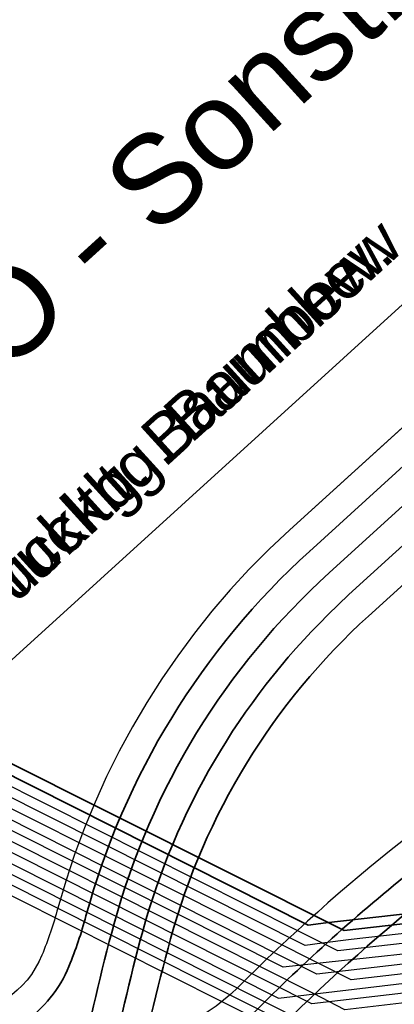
# Model space of a CAD drawing. Header units: metres. Extents: x -502 to 161, y -108 to 174.
# Tile 165 of 256: x -218.62 to -216.69, y -38.73 to -33.68. Entities that reach past the tile are written whole.
import ezdxf

# ---------------------------------------------------------------- set-up
doc = ezdxf.new("R2010")
doc.units = ezdxf.units.M
doc.header["$LTSCALE"] = 0.1
doc.linetypes.add('237', pattern=[93, 75, -18])
for name, color, linetype in [('BRI31-005.05-5p02-Koordinierung Lageplan 4. BA ZOB West 2022-06-15', 7, 'Continuous'), ('BRI31-005.06-5f07-Koordinierung Lageplan 4. BA ZOB Fernbusbahnh', 7, 'Continuous'), ('BRI32-005.02-5f05-Koordinierung Schemaplan 4 BA ZOB Teilbereich', 7, 'Continuous'), ('BRI32-005.03-5f06-Koordinierung Schemaplan 4 BA ZOB Teilbereich 2 Ost - Bahnhofsallee 2023-01-21', 7, 'Continuous')]:
    doc.layers.add(name, color=color, linetype=linetype)
doc.styles.add('Arial', font='arial.ttf')

msp = doc.modelspace()

# ---------------------------------------------------------------- linework, layer by layer
at = {"layer": 'BRI31-005.05-5p02-Koordinierung Lageplan 4. BA ZOB West 2022-06-15', "color": 250, "linetype": 'Continuous', "lineweight": 25, "true_color": 0x333333, "transparency": 33554687, "flags": 128}
for points in [[(-178.2347, -30.0544), (-179.1357, -29.8924), (-180.3637, -30.1044), (-186.0237, -31.1244), (-193.0907, -32.3544), (-199.2367, -33.3944), (-200.6857, -33.7654), (-202.8467, -34.2434), (-206.2057, -35.0734), (-208.3897, -36.7434), (-214.3777, -38.5134), (-216.5857, -38.7694), (-217.3127, -38.8554), (-222.6167, -36.1834), (-223.7887, -35.3634), (-226.8857, -30.1354), (-227.0657, -27.9414), (-227.1787, -27.2534), (-228.4947, -20.5034), (-229.0277, -18.0634), (-224.7607, -11.6114)], [(-178.2447, -30.1034), (-179.1357, -29.9434), (-180.3547, -30.1534), (-186.0147, -31.1734), (-193.0827, -32.4034), (-199.2267, -33.4434), (-200.6627, -33.8124), (-202.8357, -34.2924), (-206.1837, -35.1194), (-208.3667, -36.7884), (-214.3677, -38.5624), (-216.5857, -38.8194), (-217.1447, -38.8844), (-222.5907, -36.1404), (-223.7507, -35.3284), (-226.8367, -30.1194), (-227.0157, -27.9374), (-227.1297, -27.2434), (-228.4457, -20.4934), (-228.9747, -18.0734), (-224.7217, -11.6424)], [(-178.2547, -30.1524), (-179.1357, -29.9944), (-180.3457, -30.2024), (-186.0057, -31.2224), (-193.0747, -32.4524), (-199.2167, -33.4924), (-200.6567, -33.8604), (-202.8157, -34.3414), (-206.1617, -35.1654), (-208.3437, -36.8334), (-214.3577, -38.6114), (-216.5757, -38.8684), (-216.9747, -38.9144), (-217.1357, -38.8334), (-222.5647, -36.0974), (-223.7127, -35.2934), (-226.7877, -30.1034), (-226.9657, -27.9334), (-227.0807, -27.2334), (-228.3967, -20.4834), (-228.9217, -18.0834), (-224.6827, -11.6734)], [(-224.6437, -11.7044), (-228.8687, -18.0934), (-228.3477, -20.4734), (-227.0317, -27.2234), (-226.9157, -27.9294), (-226.7387, -30.0874), (-223.6747, -35.2584), (-222.5387, -36.0544), (-217.2887, -38.7014), (-216.6117, -38.6224), (-214.4077, -38.3664), (-208.4587, -36.6084), (-206.2717, -34.9354), (-202.8797, -34.0964), (-200.7457, -33.6254), (-199.2667, -33.2474), (-193.1147, -32.2074), (-186.0507, -30.9774), (-180.3907, -29.9574), (-179.1357, -29.7394), (-178.2047, -29.9074)], [(-178.2147, -29.9564), (-179.1357, -29.7904), (-180.3817, -30.0064), (-186.0417, -31.0264), (-193.1067, -32.2564), (-199.2567, -33.2964), (-200.7597, -33.6794), (-202.8687, -34.1454), (-206.2497, -34.9814), (-208.4357, -36.6534), (-214.3977, -38.4154), (-217.1177, -38.7314), (-222.5257, -36.0034), (-223.6367, -35.2234), (-226.6897, -30.0714), (-226.8657, -27.9254), (-226.9827, -27.2134), (-228.2987, -20.4634), (-228.8157, -18.1034), (-224.6047, -11.7354)], [(-178.2247, -30.0054), (-179.1357, -29.8414), (-180.3727, -30.0554), (-186.0327, -31.0754), (-193.0987, -32.3054), (-199.2467, -33.3454), (-200.7697, -33.7334), (-202.8577, -34.1944), (-206.2277, -35.0274), (-208.4127, -36.6984), (-214.3877, -38.4644), (-216.6287, -38.7244), (-216.9477, -38.7614), (-217.1087, -38.6784), (-222.4867, -35.9684), (-223.5987, -35.1884), (-226.6407, -30.0554), (-226.8157, -27.9214), (-226.9337, -27.2034), (-228.2497, -20.4534), (-228.7627, -18.1134), (-224.5657, -11.7664)], [(-178.1847, -29.8094), (-179.1357, -29.6374), (-180.4087, -29.8594), (-186.0687, -30.8794), (-193.1307, -32.1094), (-199.2867, -33.1494), (-202.9127, -33.9494), (-206.3377, -34.7974), (-208.5277, -36.4734), (-214.4377, -38.2194), (-216.6027, -38.4714), (-217.2647, -38.5434), (-222.4607, -35.9254), (-223.5607, -35.1534), (-226.5917, -30.0394), (-226.7657, -27.9174), (-226.8847, -27.1934), (-228.2007, -20.4434), (-228.7097, -18.1234), (-224.5267, -11.7974)], [(-178.1947, -29.8584), (-179.1357, -29.6884), (-180.3997, -29.9084), (-186.0597, -30.9284), (-193.1227, -32.1584), (-199.2767, -33.1984), (-202.9017, -33.9984), (-206.3157, -34.8434), (-208.5047, -36.5184), (-214.4277, -38.2684), (-217.0907, -38.5784), (-222.4567, -35.8684), (-223.5227, -35.1184), (-226.5427, -30.0234), (-226.7157, -27.9134), (-226.8357, -27.1844), (-228.1517, -20.4334), (-228.6567, -18.1334), (-224.4877, -11.8284)], [(-200.2857, -36.5834), (-199.6747, -35.4934), (-199.5557, -34.9334), (-199.7607, -34.1634), (-200.1017, -33.7834), (-200.6467, -33.5734), (-201.0147, -33.6334), (-202.8907, -34.0474), (-206.2937, -34.8894), (-208.4817, -36.5634), (-214.4177, -38.3174), (-216.6047, -38.5714), (-216.9147, -38.6074), (-217.0817, -38.5234), (-222.4087, -35.8394), (-223.4847, -35.0834), (-226.4937, -30.0074), (-226.6657, -27.9094), (-226.7867, -27.1734), (-228.1027, -20.4234), (-228.6037, -18.1434), (-224.4487, -11.8594)], [(-178.1657, -29.7114), (-179.1357, -29.5354), (-180.4267, -29.7614), (-186.0867, -30.7814), (-193.1467, -32.0114), (-199.3047, -33.0514), (-202.9357, -33.8514), (-206.3817, -34.7054), (-208.5737, -36.3834), (-214.4577, -38.1214), (-216.9157, -38.4004), (-217.0637, -38.4194), (-217.1517, -38.4314), (-222.3827, -35.7964), (-223.4467, -35.0484), (-226.4447, -29.9914), (-226.6157, -27.9054), (-226.7377, -27.1634), (-228.0537, -20.4134), (-228.5507, -18.1534), (-224.4097, -11.8904)], [(-178.1747, -29.7604), (-179.1357, -29.5864), (-180.4177, -29.8104), (-186.0777, -30.8304), (-193.1387, -32.0604), (-199.2967, -33.1004), (-202.9237, -33.9004), (-206.3597, -34.7514), (-208.5507, -36.4284), (-214.4477, -38.1704), (-216.9837, -38.4594), (-217.1887, -38.3564), (-222.3567, -35.7534), (-223.4087, -35.0134), (-226.3957, -29.9754), (-226.5657, -27.9014), (-226.6887, -27.1534), (-228.0047, -20.4034), (-228.4977, -18.1634), (-224.3707, -11.9214)]]:
    msp.add_lwpolyline(points, dxfattribs=at)
at = {"layer": 'BRI31-005.05-5p02-Koordinierung Lageplan 4. BA ZOB West 2022-06-15', "color": 190, "linetype": 'Continuous', "lineweight": 35, "true_color": 0x7f00ff, "transparency": 33554687, "flags": 128}
for points in [[(-178.1477, -29.6134), (-179.1357, -29.4334), (-180.4447, -29.6634), (-186.1047, -30.6834), (-193.1627, -31.9134), (-199.3207, -32.9534), (-202.9597, -33.7534), (-206.4257, -34.6134), (-208.6197, -36.2934), (-214.4777, -38.0234), (-217.0457, -38.3154), (-217.1367, -38.3264), (-222.3647, -35.6884), (-223.3707, -34.9784), (-226.3467, -29.9594), (-226.5157, -27.8974), (-226.6397, -27.1434), (-227.9557, -20.3934), (-228.4447, -18.1734), (-224.3317, -11.9524)], [(-178.1567, -29.6624), (-179.1357, -29.4844), (-180.4357, -29.7124), (-186.0957, -30.7324), (-193.1547, -31.9624), (-199.3127, -33.0024), (-202.9477, -33.8024), (-206.4037, -34.6594), (-208.5967, -36.3384), (-214.4677, -38.0724), (-216.9517, -38.3544), (-222.3047, -35.6674), (-223.3327, -34.9434), (-226.2977, -29.9434), (-226.4657, -27.8934), (-226.5907, -27.1334), (-227.9067, -20.3834), (-228.3917, -18.1834), (-224.2927, -11.9834)]]:
    msp.add_lwpolyline(points, dxfattribs=at)
at = {"layer": 'BRI31-005.05-5p02-Koordinierung Lageplan 4. BA ZOB West 2022-06-15', "color": 1, "linetype": '237', "lineweight": 25, "true_color": 0xff0000, "transparency": 33554687, "flags": 128}
for points in [[(-207.4067, -28.0648, 0.412325), (-208.5333, -28.0154, 0.088772), (-209.692, -29.5225, -0.088769), (-210.5929, -30.6944), (-212.7321, -32.6411, -0.035946), (-214.5086, -34.0383), (-214.5086, -34.0383, 0.035947), (-216.2851, -35.4356), (-216.2851, -35.4356), (-217.2303, -36.2957, 0.142542), (-218.4208, -38.2406), (-218.4208, -38.2406, -0.032423), (-218.5022, -38.4818), (-218.5022, -38.4818), (-218.5022, -38.4818, -0.303495), (-218.9636, -38.7917), (-218.9636, -38.7917), (-220.0999, -38.7942, 0.173642), (-220.4894, -38.9346, -0.308188), (-220.8514, -38.968)], [(-214.331, -35.8742), (-215.0706, -36.5473), (-215.0706, -36.5473, -0.016493), (-216.6557, -37.8968), (-216.6557, -37.8968, 0.02883), (-217.4966, -38.6468, -0.198495), (-218.2019, -38.9401), (-220.0996, -38.9442), (-220.0996, -38.9442, 0.174558), (-220.3896, -39.0493), (-220.3896, -39.0493, -0.309088), (-220.659, -39.0746)]]:
    msp.add_lwpolyline(points, format="xyb", dxfattribs=at)
at = {"layer": 'BRI31-005.05-5p02-Koordinierung Lageplan 4. BA ZOB West 2022-06-15', "color": 7, "linetype": 'Continuous', "lineweight": 35, "transparency": 33554687, "flags": 128}
for points in [[(-207.517, -28.1665, 0.412324), (-208.4324, -28.1263, 0.088772), (-209.5588, -29.5916, -0.088769), (-210.4919, -30.8054), (-212.6312, -32.7521), (-212.6312, -32.7521, -0.035946), (-214.4076, -34.1493), (-214.4076, -34.1493), (-214.4076, -34.1493, 0.035947), (-216.1842, -35.5465), (-216.1842, -35.5465), (-217.1294, -36.4067), (-217.1294, -36.4067, 0.142515), (-218.276, -38.2796), (-218.276, -38.2796), (-218.276, -38.2796, -0.03237), (-218.3634, -38.5388), (-218.3634, -38.5388, -0.145578), (-218.5963, -38.8273), (-219.0311, -39.1264), (-219.0311, -39.1264, 0.033268), (-219.5199, -39.5128), (-219.5199, -39.5128)], [(-214.2301, -35.9852), (-214.9697, -36.6582), (-214.9697, -36.6582, -0.016494), (-216.5623, -38.0143), (-216.5623, -38.0143, 0.028833), (-217.3904, -38.7528, -0.199386), (-218.2055, -39.0901), (-218.4024, -39.0898), (-218.4024, -39.0898, 0.151765), (-218.9353, -39.2547), (-218.9353, -39.2547, 0.03361), (-219.4125, -39.6315)]]:
    msp.add_lwpolyline(points, format="xyb", dxfattribs=at)
at = {"layer": 'BRI31-005.05-5p02-Koordinierung Lageplan 4. BA ZOB West 2022-06-15', "color": 190, "linetype": 'Continuous', "lineweight": 35, "true_color": 0x7f00ff, "transparency": 33554687, "flags": 128}
for points in [[(-207.7375, -28.3698, 0.412325), (-208.2304, -28.3482), (-208.2304, -28.3482, 0.088772), (-209.2925, -29.7296), (-209.2925, -29.7296, -0.088769), (-210.29, -31.0273), (-212.4292, -32.974, -0.035946), (-214.2057, -34.3712), (-214.2057, -34.3712, 0.035947), (-215.9822, -35.7684), (-215.9822, -35.7684), (-216.9275, -36.6285), (-217.0345, -36.7324), (-217.0345, -36.7324, 0.131989), (-217.9847, -38.3582), (-217.9847, -38.3582), (-217.9847, -38.3582, 0.019553), (-218.1567, -39.1017), (-218.1567, -39.1017, -0.163158), (-218.5113, -39.733)], [(-218.404, -39.8517, 0.161614), (-218.0261, -39.1837), (-218.0261, -39.1837, -0.01808), (-217.8416, -38.3969), (-217.8416, -38.3969, -0.142429), (-216.8265, -36.7395), (-215.8813, -35.8793, -0.035947), (-214.1048, -34.4821, 0.035946), (-212.3283, -33.0849), (-210.1891, -31.1382), (-210.1891, -31.1382, 0.088769), (-209.1593, -29.7987), (-209.1593, -29.7987), (-209.1593, -29.7987, -0.088772), (-208.1295, -28.4591), (-208.1295, -28.4591, -0.412324), (-207.8478, -28.4715)]]:
    msp.add_lwpolyline(points, format="xyb", dxfattribs=at)
at = {"layer": 'BRI31-005.05-5p02-Koordinierung Lageplan 4. BA ZOB West 2022-06-15', "color": 3, "linetype": 'Continuous', "lineweight": 35, "true_color": 0x00ff00, "transparency": 33554687, "flags": 128}
for points in [[(-218.6131, -39.6206, 0.163158), (-218.3058, -39.0733, -0.019553), (-218.1311, -38.3182, -0.142458), (-217.0284, -36.5176), (-216.0832, -35.6575, -0.035947), (-214.3067, -34.2602, 0.035946), (-212.5302, -32.863), (-210.391, -30.9163)], [(-218.2966, -39.9703, 0.03968), (-217.9688, -39.6226), (-217.9688, -39.6226, -0.055621), (-216.4788, -38.1395), (-216.4788, -38.1395, -0.005743), (-215.5316, -37.4037), (-215.5316, -37.4037, -0.107644), (-214.4686, -36.9103), (-214.4686, -36.9103, 0.575577), (-214.3643, -36.5806), (-214.4989, -36.4326)]]:
    msp.add_lwpolyline(points, format="xyb", dxfattribs=at)
at = {"layer": 'BRI31-005.05-5p02-Koordinierung Lageplan 4. BA ZOB West 2022-06-15', "color": 142, "linetype": 'Continuous', "lineweight": 35, "true_color": 0x0099cc, "transparency": 33554687, "flags": 128}
msp.add_lwpolyline([(-223.5507, -41.7786), (-222.8225, -41.1159), (-222.8225, -41.1159), (-222.8225, -41.1159), (-222.8225, -41.1159, 0.052817), (-221.9772, -40.1656), (-221.9772, -40.1656, -0.052815), (-221.132, -39.2152), (-215.7069, -34.2784)], format="xyb", dxfattribs=at)
at = {"layer": 'BRI31-005.06-5f07-Koordinierung Lageplan 4. BA ZOB Fernbusbahnh', "color": 250, "linetype": 'Continuous', "lineweight": 20, "true_color": 0x333333, "transparency": 33554687, "flags": 128}
for points in [[(-178.2347, -30.0544), (-179.1357, -29.8924), (-180.3637, -30.1044), (-186.0237, -31.1244), (-193.0907, -32.3544), (-199.2367, -33.3944), (-200.6857, -33.7654), (-202.8467, -34.2434), (-206.2057, -35.0734), (-208.3897, -36.7434), (-214.3777, -38.5134), (-216.5857, -38.7694), (-217.3127, -38.8554), (-222.6167, -36.1834), (-223.7887, -35.3634), (-226.8857, -30.1354), (-227.0657, -27.9414), (-227.1787, -27.2534), (-228.4947, -20.5034), (-229.0277, -18.0634), (-224.7607, -11.6114)], [(-178.2447, -30.1034), (-179.1357, -29.9434), (-180.3547, -30.1534), (-186.0147, -31.1734), (-193.0827, -32.4034), (-199.2267, -33.4434), (-200.6627, -33.8124), (-202.8357, -34.2924), (-206.1837, -35.1194), (-208.3667, -36.7884), (-214.3677, -38.5624), (-216.5857, -38.8194), (-217.1447, -38.8844), (-222.5907, -36.1404), (-223.7507, -35.3284), (-226.8367, -30.1194), (-227.0157, -27.9374), (-227.1297, -27.2434), (-228.4457, -20.4934), (-228.9747, -18.0734), (-224.7217, -11.6424)], [(-178.2547, -30.1524), (-179.1357, -29.9944), (-180.3457, -30.2024), (-186.0057, -31.2224), (-193.0747, -32.4524), (-199.2167, -33.4924), (-200.6567, -33.8604), (-202.8157, -34.3414), (-206.1617, -35.1654), (-208.3437, -36.8334), (-214.3577, -38.6114), (-216.5757, -38.8684), (-216.9747, -38.9144), (-217.1357, -38.8334), (-222.5647, -36.0974), (-223.7127, -35.2934), (-226.7877, -30.1034), (-226.9657, -27.9334), (-227.0807, -27.2334), (-228.3967, -20.4834), (-228.9217, -18.0834), (-224.6827, -11.6734)], [(-224.6437, -11.7044), (-228.8687, -18.0934), (-228.3477, -20.4734), (-227.0317, -27.2234), (-226.9157, -27.9294), (-226.7387, -30.0874), (-223.6747, -35.2584), (-222.5387, -36.0544), (-217.2887, -38.7014), (-216.6117, -38.6224), (-214.4077, -38.3664), (-208.4587, -36.6084), (-206.2717, -34.9354), (-202.8797, -34.0964), (-200.7457, -33.6254), (-199.2667, -33.2474), (-193.1147, -32.2074), (-186.0507, -30.9774), (-180.3907, -29.9574), (-179.1357, -29.7394), (-178.2047, -29.9074)], [(-178.2147, -29.9564), (-179.1357, -29.7904), (-180.3817, -30.0064), (-186.0417, -31.0264), (-193.1067, -32.2564), (-199.2567, -33.2964), (-200.7597, -33.6794), (-202.8687, -34.1454), (-206.2497, -34.9814), (-208.4357, -36.6534), (-214.3977, -38.4154), (-217.1177, -38.7314), (-222.5257, -36.0034), (-223.6367, -35.2234), (-226.6897, -30.0714), (-226.8657, -27.9254), (-226.9827, -27.2134), (-228.2987, -20.4634), (-228.8157, -18.1034), (-224.6047, -11.7354)], [(-178.2247, -30.0054), (-179.1357, -29.8414), (-180.3727, -30.0554), (-186.0327, -31.0754), (-193.0987, -32.3054), (-199.2467, -33.3454), (-200.7697, -33.7334), (-202.8577, -34.1944), (-206.2277, -35.0274), (-208.4127, -36.6984), (-214.3877, -38.4644), (-216.6287, -38.7244), (-216.9477, -38.7614), (-217.1087, -38.6784), (-222.4867, -35.9684), (-223.5987, -35.1884), (-226.6407, -30.0554), (-226.8157, -27.9214), (-226.9337, -27.2034), (-228.2497, -20.4534), (-228.7627, -18.1134), (-224.5657, -11.7664)], [(-178.1847, -29.8094), (-179.1357, -29.6374), (-180.4087, -29.8594), (-186.0687, -30.8794), (-193.1307, -32.1094), (-199.2867, -33.1494), (-202.9127, -33.9494), (-206.3377, -34.7974), (-208.5277, -36.4734), (-214.4377, -38.2194), (-216.6027, -38.4714), (-217.2647, -38.5434), (-222.4607, -35.9254), (-223.5607, -35.1534), (-226.5917, -30.0394), (-226.7657, -27.9174), (-226.8847, -27.1934), (-228.2007, -20.4434), (-228.7097, -18.1234), (-224.5267, -11.7974)], [(-178.1947, -29.8584), (-179.1357, -29.6884), (-180.3997, -29.9084), (-186.0597, -30.9284), (-193.1227, -32.1584), (-199.2767, -33.1984), (-202.9017, -33.9984), (-206.3157, -34.8434), (-208.5047, -36.5184), (-214.4277, -38.2684), (-217.0907, -38.5784), (-222.4567, -35.8684), (-223.5227, -35.1184), (-226.5427, -30.0234), (-226.7157, -27.9134), (-226.8357, -27.1844), (-228.1517, -20.4334), (-228.6567, -18.1334), (-224.4877, -11.8284)], [(-200.2857, -36.5834), (-199.6747, -35.4934), (-199.5557, -34.9334), (-199.7607, -34.1634), (-200.1017, -33.7834), (-200.6467, -33.5734), (-201.0147, -33.6334), (-202.8907, -34.0474), (-206.2937, -34.8894), (-208.4817, -36.5634), (-214.4177, -38.3174), (-216.6047, -38.5714), (-216.9147, -38.6074), (-217.0817, -38.5234), (-222.4087, -35.8394), (-223.4847, -35.0834), (-226.4937, -30.0074), (-226.6657, -27.9094), (-226.7867, -27.1734), (-228.1027, -20.4234), (-228.6037, -18.1434), (-224.4487, -11.8594)], [(-178.1657, -29.7114), (-179.1357, -29.5354), (-180.4267, -29.7614), (-186.0867, -30.7814), (-193.1467, -32.0114), (-199.3047, -33.0514), (-202.9357, -33.8514), (-206.3817, -34.7054), (-208.5737, -36.3834), (-214.4577, -38.1214), (-216.9157, -38.4004), (-217.0637, -38.4194), (-217.1517, -38.4314), (-222.3827, -35.7964), (-223.4467, -35.0484), (-226.4447, -29.9914), (-226.6157, -27.9054), (-226.7377, -27.1634), (-228.0537, -20.4134), (-228.5507, -18.1534), (-224.4097, -11.8904)], [(-178.1747, -29.7604), (-179.1357, -29.5864), (-180.4177, -29.8104), (-186.0777, -30.8304), (-193.1387, -32.0604), (-199.2967, -33.1004), (-202.9237, -33.9004), (-206.3597, -34.7514), (-208.5507, -36.4284), (-214.4477, -38.1704), (-216.9837, -38.4594), (-217.1887, -38.3564), (-222.3567, -35.7534), (-223.4087, -35.0134), (-226.3957, -29.9754), (-226.5657, -27.9014), (-226.6887, -27.1534), (-228.0047, -20.4034), (-228.4977, -18.1634), (-224.3707, -11.9214)]]:
    msp.add_lwpolyline(points, dxfattribs=at)
at = {"layer": 'BRI31-005.06-5f07-Koordinierung Lageplan 4. BA ZOB Fernbusbahnh', "color": 190, "linetype": 'Continuous', "lineweight": 30, "true_color": 0x7f00ff, "transparency": 33554687, "flags": 128}
for points in [[(-178.1477, -29.6134), (-179.1357, -29.4334), (-180.4447, -29.6634), (-186.1047, -30.6834), (-193.1627, -31.9134), (-199.3207, -32.9534), (-202.9597, -33.7534), (-206.4257, -34.6134), (-208.6197, -36.2934), (-214.4777, -38.0234), (-217.0457, -38.3154), (-217.1367, -38.3264), (-222.3647, -35.6884), (-223.3707, -34.9784), (-226.3467, -29.9594), (-226.5157, -27.8974), (-226.6397, -27.1434), (-227.9557, -20.3934), (-228.4447, -18.1734), (-224.3317, -11.9524)], [(-178.1567, -29.6624), (-179.1357, -29.4844), (-180.4357, -29.7124), (-186.0957, -30.7324), (-193.1547, -31.9624), (-199.3127, -33.0024), (-202.9477, -33.8024), (-206.4037, -34.6594), (-208.5967, -36.3384), (-214.4677, -38.0724), (-216.9517, -38.3544), (-222.3047, -35.6674), (-223.3327, -34.9434), (-226.2977, -29.9434), (-226.4657, -27.8934), (-226.5907, -27.1334), (-227.9067, -20.3834), (-228.3917, -18.1834), (-224.2927, -11.9834)]]:
    msp.add_lwpolyline(points, dxfattribs=at)
at = {"layer": 'BRI31-005.06-5f07-Koordinierung Lageplan 4. BA ZOB Fernbusbahnh', "color": 1, "linetype": '237', "lineweight": 20, "true_color": 0xff0000, "transparency": 33554687, "flags": 128}
for points in [[(-207.4067, -28.0648, 0.412325), (-208.5333, -28.0154, 0.088772), (-209.692, -29.5225, -0.088769), (-210.5929, -30.6944), (-212.7321, -32.6411, -0.035946), (-214.5086, -34.0383), (-214.5086, -34.0383, 0.035947), (-216.2851, -35.4356), (-216.2851, -35.4356), (-217.2303, -36.2957, 0.142542), (-218.4208, -38.2406), (-218.4208, -38.2406, -0.032423), (-218.5022, -38.4818), (-218.5022, -38.4818), (-218.5022, -38.4818, -0.303495), (-218.9636, -38.7917), (-218.9636, -38.7917), (-220.0999, -38.7942, 0.173642), (-220.4894, -38.9346, -0.308188), (-220.8514, -38.968)], [(-214.331, -35.8742), (-215.0706, -36.5473), (-215.0706, -36.5473, -0.016493), (-216.6557, -37.8968), (-216.6557, -37.8968, 0.02883), (-217.4966, -38.6468, -0.198495), (-218.2019, -38.9401), (-220.0996, -38.9442), (-220.0996, -38.9442, 0.174558), (-220.3896, -39.0493), (-220.3896, -39.0493, -0.309088), (-220.659, -39.0746)]]:
    msp.add_lwpolyline(points, format="xyb", dxfattribs=at)
at = {"layer": 'BRI31-005.06-5f07-Koordinierung Lageplan 4. BA ZOB Fernbusbahnh', "color": 7, "linetype": 'Continuous', "lineweight": 30, "transparency": 33554687, "flags": 128}
for points in [[(-207.517, -28.1665, 0.412324), (-208.4324, -28.1263, 0.088772), (-209.5588, -29.5916, -0.088769), (-210.4919, -30.8054), (-212.6312, -32.7521), (-212.6312, -32.7521, -0.035946), (-214.4076, -34.1493), (-214.4076, -34.1493), (-214.4076, -34.1493, 0.035947), (-216.1842, -35.5465), (-216.1842, -35.5465), (-217.1294, -36.4067), (-217.1294, -36.4067, 0.142515), (-218.276, -38.2796), (-218.276, -38.2796), (-218.276, -38.2796, -0.03237), (-218.3634, -38.5388), (-218.3634, -38.5388, -0.145578), (-218.5963, -38.8273), (-219.0311, -39.1264), (-219.0311, -39.1264, 0.033268), (-219.5199, -39.5128), (-219.5199, -39.5128)], [(-214.2301, -35.9852), (-214.9697, -36.6582), (-214.9697, -36.6582, -0.016494), (-216.5623, -38.0143), (-216.5623, -38.0143, 0.028833), (-217.3904, -38.7528, -0.199386), (-218.2055, -39.0901), (-218.4024, -39.0898), (-218.4024, -39.0898, 0.151765), (-218.9353, -39.2547), (-218.9353, -39.2547, 0.03361), (-219.4125, -39.6315)]]:
    msp.add_lwpolyline(points, format="xyb", dxfattribs=at)
at = {"layer": 'BRI31-005.06-5f07-Koordinierung Lageplan 4. BA ZOB Fernbusbahnh', "color": 190, "linetype": 'Continuous', "lineweight": 30, "true_color": 0x7f00ff, "transparency": 33554687, "flags": 128}
for points in [[(-207.7375, -28.3698, 0.412325), (-208.2304, -28.3482), (-208.2304, -28.3482, 0.088772), (-209.2925, -29.7296), (-209.2925, -29.7296, -0.088769), (-210.29, -31.0273), (-212.4292, -32.974, -0.035946), (-214.2057, -34.3712), (-214.2057, -34.3712, 0.035947), (-215.9822, -35.7684), (-215.9822, -35.7684), (-216.9275, -36.6285), (-217.0345, -36.7324), (-217.0345, -36.7324, 0.131989), (-217.9847, -38.3582), (-217.9847, -38.3582), (-217.9847, -38.3582, 0.019553), (-218.1567, -39.1017), (-218.1567, -39.1017, -0.163158), (-218.5113, -39.733)], [(-218.404, -39.8517, 0.161614), (-218.0261, -39.1837), (-218.0261, -39.1837, -0.01808), (-217.8416, -38.3969), (-217.8416, -38.3969, -0.142429), (-216.8265, -36.7395), (-215.8813, -35.8793, -0.035947), (-214.1048, -34.4821, 0.035946), (-212.3283, -33.0849), (-210.1891, -31.1382), (-210.1891, -31.1382, 0.088769), (-209.1593, -29.7987), (-209.1593, -29.7987), (-209.1593, -29.7987, -0.088772), (-208.1295, -28.4591), (-208.1295, -28.4591, -0.412324), (-207.8478, -28.4715)]]:
    msp.add_lwpolyline(points, format="xyb", dxfattribs=at)
at = {"layer": 'BRI31-005.06-5f07-Koordinierung Lageplan 4. BA ZOB Fernbusbahnh', "color": 3, "linetype": 'Continuous', "lineweight": 30, "true_color": 0x00ff00, "transparency": 33554687, "flags": 128}
for points in [[(-218.6131, -39.6206, 0.163158), (-218.3058, -39.0733, -0.019553), (-218.1311, -38.3182, -0.142458), (-217.0284, -36.5176), (-216.0832, -35.6575, -0.035947), (-214.3067, -34.2602, 0.035946), (-212.5302, -32.863), (-210.391, -30.9163)], [(-218.2966, -39.9703, 0.03968), (-217.9688, -39.6226), (-217.9688, -39.6226, -0.055621), (-216.4788, -38.1395), (-216.4788, -38.1395, -0.005743), (-215.5316, -37.4037), (-215.5316, -37.4037, -0.107644), (-214.4686, -36.9103), (-214.4686, -36.9103, 0.575577), (-214.3643, -36.5806), (-214.4989, -36.4326)]]:
    msp.add_lwpolyline(points, format="xyb", dxfattribs=at)
at = {"layer": 'BRI31-005.06-5f07-Koordinierung Lageplan 4. BA ZOB Fernbusbahnh', "color": 142, "linetype": 'Continuous', "lineweight": 30, "true_color": 0x0099cc, "transparency": 33554687, "flags": 128}
msp.add_lwpolyline([(-223.5507, -41.7786), (-222.8225, -41.1159), (-222.8225, -41.1159), (-222.8225, -41.1159), (-222.8225, -41.1159, 0.052817), (-221.9772, -40.1656), (-221.9772, -40.1656, -0.052815), (-221.132, -39.2152), (-215.7069, -34.2784)], format="xyb", dxfattribs=at)
at = {"layer": 'BRI31-005.06-5f07-Koordinierung Lageplan 4. BA ZOB Fernbusbahnh', "color": 2, "linetype": 'Continuous', "true_color": 0xffff00, "transparency": 33554687}
msp.add_solid([(-249.5446, -45.8072), (-249.6124, -45.4638), (-208.6653, -37.6584), (-208.7337, -37.3151)], dxfattribs=at)
at = {"layer": 'BRI32-005.02-5f05-Koordinierung Schemaplan 4 BA ZOB Teilbereich', "color": 250, "linetype": 'Continuous', "lineweight": 25, "true_color": 0x333333, "transparency": 33554687, "flags": 128}
for points in [[(-178.2347, -30.0544), (-179.1357, -29.8924), (-180.3637, -30.1044), (-186.0237, -31.1244), (-193.0907, -32.3544), (-199.2367, -33.3944), (-200.6857, -33.7654), (-202.8467, -34.2434), (-206.2057, -35.0734), (-208.3897, -36.7434), (-214.3777, -38.5134), (-216.5857, -38.7694), (-217.3127, -38.8554), (-222.6167, -36.1834), (-223.7887, -35.3634), (-226.8857, -30.1354), (-227.0657, -27.9414), (-227.1787, -27.2534), (-228.4947, -20.5034), (-229.0277, -18.0634), (-224.7607, -11.6114)], [(-178.2447, -30.1034), (-179.1357, -29.9434), (-180.3547, -30.1534), (-186.0147, -31.1734), (-193.0827, -32.4034), (-199.2267, -33.4434), (-200.6627, -33.8124), (-202.8357, -34.2924), (-206.1837, -35.1194), (-208.3667, -36.7884), (-214.3677, -38.5624), (-216.5857, -38.8194), (-217.1447, -38.8844), (-222.5907, -36.1404), (-223.7507, -35.3284), (-226.8367, -30.1194), (-227.0157, -27.9374), (-227.1297, -27.2434), (-228.4457, -20.4934), (-228.9747, -18.0734), (-224.7217, -11.6424)], [(-178.2547, -30.1524), (-179.1357, -29.9944), (-180.3457, -30.2024), (-186.0057, -31.2224), (-193.0747, -32.4524), (-199.2167, -33.4924), (-200.6567, -33.8604), (-202.8157, -34.3414), (-206.1617, -35.1654), (-208.3437, -36.8334), (-214.3577, -38.6114), (-216.5757, -38.8684), (-216.9747, -38.9144), (-217.1357, -38.8334), (-222.5647, -36.0974), (-223.7127, -35.2934), (-226.7877, -30.1034), (-226.9657, -27.9334), (-227.0807, -27.2334), (-228.3967, -20.4834), (-228.9217, -18.0834), (-224.6827, -11.6734)], [(-224.6437, -11.7044), (-228.8687, -18.0934), (-228.3477, -20.4734), (-227.0317, -27.2234), (-226.9157, -27.9294), (-226.7387, -30.0874), (-223.6747, -35.2584), (-222.5387, -36.0544), (-217.2887, -38.7014), (-216.6117, -38.6224), (-214.4077, -38.3664), (-208.4587, -36.6084), (-206.2717, -34.9354), (-202.8797, -34.0964), (-200.7457, -33.6254), (-199.2667, -33.2474), (-193.1147, -32.2074), (-186.0507, -30.9774), (-180.3907, -29.9574), (-179.1357, -29.7394), (-178.2047, -29.9074)], [(-178.2147, -29.9564), (-179.1357, -29.7904), (-180.3817, -30.0064), (-186.0417, -31.0264), (-193.1067, -32.2564), (-199.2567, -33.2964), (-200.7597, -33.6794), (-202.8687, -34.1454), (-206.2497, -34.9814), (-208.4357, -36.6534), (-214.3977, -38.4154), (-217.1177, -38.7314), (-222.5257, -36.0034), (-223.6367, -35.2234), (-226.6897, -30.0714), (-226.8657, -27.9254), (-226.9827, -27.2134), (-228.2987, -20.4634), (-228.8157, -18.1034), (-224.6047, -11.7354)], [(-178.2247, -30.0054), (-179.1357, -29.8414), (-180.3727, -30.0554), (-186.0327, -31.0754), (-193.0987, -32.3054), (-199.2467, -33.3454), (-200.7697, -33.7334), (-202.8577, -34.1944), (-206.2277, -35.0274), (-208.4127, -36.6984), (-214.3877, -38.4644), (-216.6287, -38.7244), (-216.9477, -38.7614), (-217.1087, -38.6784), (-222.4867, -35.9684), (-223.5987, -35.1884), (-226.6407, -30.0554), (-226.8157, -27.9214), (-226.9337, -27.2034), (-228.2497, -20.4534), (-228.7627, -18.1134), (-224.5657, -11.7664)], [(-178.1657, -29.7114), (-179.1357, -29.5354), (-180.4267, -29.7614), (-186.0867, -30.7814), (-193.1467, -32.0114), (-199.3047, -33.0514), (-202.9357, -33.8514), (-206.3817, -34.7054), (-208.5737, -36.3834), (-214.4577, -38.1214), (-216.9157, -38.4004), (-217.0637, -38.4194), (-217.1517, -38.4314), (-222.3827, -35.7964), (-223.4467, -35.0484), (-226.4447, -29.9914), (-226.6157, -27.9054), (-226.7377, -27.1634), (-228.0537, -20.4134), (-228.5507, -18.1534), (-224.4097, -11.8904)], [(-178.1747, -29.7604), (-179.1357, -29.5864), (-180.4177, -29.8104), (-186.0777, -30.8304), (-193.1387, -32.0604), (-199.2967, -33.1004), (-202.9237, -33.9004), (-206.3597, -34.7514), (-208.5507, -36.4284), (-214.4477, -38.1704), (-216.9837, -38.4594), (-217.1887, -38.3564), (-222.3567, -35.7534), (-223.4087, -35.0134), (-226.3957, -29.9754), (-226.5657, -27.9014), (-226.6887, -27.1534), (-228.0047, -20.4034), (-228.4977, -18.1634), (-224.3707, -11.9214)]]:
    msp.add_lwpolyline(points, dxfattribs=at)
at = {"layer": 'BRI32-005.02-5f05-Koordinierung Schemaplan 4 BA ZOB Teilbereich', "color": 190, "linetype": 'Continuous', "lineweight": 35, "true_color": 0x7f00ff, "transparency": 33554687, "flags": 128}
for points in [[(-178.1477, -29.6134), (-179.1357, -29.4334), (-180.4447, -29.6634), (-186.1047, -30.6834), (-193.1627, -31.9134), (-199.3207, -32.9534), (-202.9597, -33.7534), (-206.4257, -34.6134), (-208.6197, -36.2934), (-214.4777, -38.0234), (-217.0457, -38.3154), (-217.1367, -38.3264), (-222.3647, -35.6884), (-223.3707, -34.9784), (-226.3467, -29.9594), (-226.5157, -27.8974), (-226.6397, -27.1434), (-227.9557, -20.3934), (-228.4447, -18.1734), (-224.3317, -11.9524)], [(-178.1567, -29.6624), (-179.1357, -29.4844), (-180.4357, -29.7124), (-186.0957, -30.7324), (-193.1547, -31.9624), (-199.3127, -33.0024), (-202.9477, -33.8024), (-206.4037, -34.6594), (-208.5967, -36.3384), (-214.4677, -38.0724), (-216.9517, -38.3544), (-222.3047, -35.6674), (-223.3327, -34.9434), (-226.2977, -29.9434), (-226.4657, -27.8934), (-226.5907, -27.1334), (-227.9067, -20.3834), (-228.3917, -18.1834), (-224.2927, -11.9834)]]:
    msp.add_lwpolyline(points, dxfattribs=at)
at = {"layer": 'BRI32-005.03-5f06-Koordinierung Schemaplan 4 BA ZOB Teilbereich 2 Ost - Bahnhofsallee 2023-01-21', "color": 250, "linetype": 'Continuous', "lineweight": 20, "true_color": 0x333333, "transparency": 33554687, "flags": 128}
for points in [[(-178.2347, -30.0544), (-179.1357, -29.8924), (-180.3637, -30.1044), (-186.0237, -31.1244), (-193.0907, -32.3544), (-199.2367, -33.3944), (-200.6857, -33.7654), (-202.8467, -34.2434), (-206.2057, -35.0734), (-208.3897, -36.7434), (-214.3777, -38.5134), (-216.5857, -38.7694), (-217.3127, -38.8554), (-222.6167, -36.1834), (-223.7887, -35.3634), (-226.8857, -30.1354), (-227.0657, -27.9414), (-227.1787, -27.2534), (-228.4947, -20.5034), (-229.0277, -18.0634), (-224.7607, -11.6114)], [(-178.2447, -30.1034), (-179.1357, -29.9434), (-180.3547, -30.1534), (-186.0147, -31.1734), (-193.0827, -32.4034), (-199.2267, -33.4434), (-200.6627, -33.8124), (-202.8357, -34.2924), (-206.1837, -35.1194), (-208.3667, -36.7884), (-214.3677, -38.5624), (-216.5857, -38.8194), (-217.1447, -38.8844), (-222.5907, -36.1404), (-223.7507, -35.3284), (-226.8367, -30.1194), (-227.0157, -27.9374), (-227.1297, -27.2434), (-228.4457, -20.4934), (-228.9747, -18.0734), (-224.7217, -11.6424)], [(-178.2547, -30.1524), (-179.1357, -29.9944), (-180.3457, -30.2024), (-186.0057, -31.2224), (-193.0747, -32.4524), (-199.2167, -33.4924), (-200.6567, -33.8604), (-202.8157, -34.3414), (-206.1617, -35.1654), (-208.3437, -36.8334), (-214.3577, -38.6114), (-216.5757, -38.8684), (-216.9747, -38.9144), (-217.1357, -38.8334), (-222.5647, -36.0974), (-223.7127, -35.2934), (-226.7877, -30.1034), (-226.9657, -27.9334), (-227.0807, -27.2334), (-228.3967, -20.4834), (-228.9217, -18.0834), (-224.6827, -11.6734)], [(-224.6437, -11.7044), (-228.8687, -18.0934), (-228.3477, -20.4734), (-227.0317, -27.2234), (-226.9157, -27.9294), (-226.7387, -30.0874), (-223.6747, -35.2584), (-222.5387, -36.0544), (-217.2887, -38.7014), (-216.6117, -38.6224), (-214.4077, -38.3664), (-208.4587, -36.6084), (-206.2717, -34.9354), (-202.8797, -34.0964), (-200.7457, -33.6254), (-199.2667, -33.2474), (-193.1147, -32.2074), (-186.0507, -30.9774), (-180.3907, -29.9574), (-179.1357, -29.7394), (-178.2047, -29.9074)], [(-178.2147, -29.9564), (-179.1357, -29.7904), (-180.3817, -30.0064), (-186.0417, -31.0264), (-193.1067, -32.2564), (-199.2567, -33.2964), (-200.7597, -33.6794), (-202.8687, -34.1454), (-206.2497, -34.9814), (-208.4357, -36.6534), (-214.3977, -38.4154), (-217.1177, -38.7314), (-222.5257, -36.0034), (-223.6367, -35.2234), (-226.6897, -30.0714), (-226.8657, -27.9254), (-226.9827, -27.2134), (-228.2987, -20.4634), (-228.8157, -18.1034), (-224.6047, -11.7354)], [(-178.2247, -30.0054), (-179.1357, -29.8414), (-180.3727, -30.0554), (-186.0327, -31.0754), (-193.0987, -32.3054), (-199.2467, -33.3454), (-200.7697, -33.7334), (-202.8577, -34.1944), (-206.2277, -35.0274), (-208.4127, -36.6984), (-214.3877, -38.4644), (-216.6287, -38.7244), (-216.9477, -38.7614), (-217.1087, -38.6784), (-222.4867, -35.9684), (-223.5987, -35.1884), (-226.6407, -30.0554), (-226.8157, -27.9214), (-226.9337, -27.2034), (-228.2497, -20.4534), (-228.7627, -18.1134), (-224.5657, -11.7664)], [(-178.1847, -29.8094), (-179.1357, -29.6374), (-180.4087, -29.8594), (-186.0687, -30.8794), (-193.1307, -32.1094), (-199.2867, -33.1494), (-202.9127, -33.9494), (-206.3377, -34.7974), (-208.5277, -36.4734), (-214.4377, -38.2194), (-216.6027, -38.4714), (-217.2647, -38.5434), (-222.4607, -35.9254), (-223.5607, -35.1534), (-226.5917, -30.0394), (-226.7657, -27.9174), (-226.8847, -27.1934), (-228.2007, -20.4434), (-228.7097, -18.1234), (-224.5267, -11.7974)], [(-178.1947, -29.8584), (-179.1357, -29.6884), (-180.3997, -29.9084), (-186.0597, -30.9284), (-193.1227, -32.1584), (-199.2767, -33.1984), (-202.9017, -33.9984), (-206.3157, -34.8434), (-208.5047, -36.5184), (-214.4277, -38.2684), (-217.0907, -38.5784), (-222.4567, -35.8684), (-223.5227, -35.1184), (-226.5427, -30.0234), (-226.7157, -27.9134), (-226.8357, -27.1844), (-228.1517, -20.4334), (-228.6567, -18.1334), (-224.4877, -11.8284)], [(-178.1657, -29.7114), (-179.1357, -29.5354), (-180.4267, -29.7614), (-186.0867, -30.7814), (-193.1467, -32.0114), (-199.3047, -33.0514), (-202.9357, -33.8514), (-206.3817, -34.7054), (-208.5737, -36.3834), (-214.4577, -38.1214), (-216.9157, -38.4004), (-217.0637, -38.4194), (-217.1517, -38.4314), (-222.3827, -35.7964), (-223.4467, -35.0484), (-226.4447, -29.9914), (-226.6157, -27.9054), (-226.7377, -27.1634), (-228.0537, -20.4134), (-228.5507, -18.1534), (-224.4097, -11.8904)], [(-178.1747, -29.7604), (-179.1357, -29.5864), (-180.4177, -29.8104), (-186.0777, -30.8304), (-193.1387, -32.0604), (-199.2967, -33.1004), (-202.9237, -33.9004), (-206.3597, -34.7514), (-208.5507, -36.4284), (-214.4477, -38.1704), (-216.9837, -38.4594), (-217.1887, -38.3564), (-222.3567, -35.7534), (-223.4087, -35.0134), (-226.3957, -29.9754), (-226.5657, -27.9014), (-226.6887, -27.1534), (-228.0047, -20.4034), (-228.4977, -18.1634), (-224.3707, -11.9214)]]:
    msp.add_lwpolyline(points, dxfattribs=at)
at = {"layer": 'BRI32-005.03-5f06-Koordinierung Schemaplan 4 BA ZOB Teilbereich 2 Ost - Bahnhofsallee 2023-01-21', "color": 190, "linetype": 'Continuous', "lineweight": 30, "true_color": 0x7f00ff, "transparency": 33554687, "flags": 128}
for points in [[(-178.1477, -29.6134), (-179.1357, -29.4334), (-180.4447, -29.6634), (-186.1047, -30.6834), (-193.1627, -31.9134), (-199.3207, -32.9534), (-202.9597, -33.7534), (-206.4257, -34.6134), (-208.6197, -36.2934), (-214.4777, -38.0234), (-217.0457, -38.3154), (-217.1367, -38.3264), (-222.3647, -35.6884), (-223.3707, -34.9784), (-226.3467, -29.9594), (-226.5157, -27.8974), (-226.6397, -27.1434), (-227.9557, -20.3934), (-228.4447, -18.1734), (-224.3317, -11.9524)], [(-178.1567, -29.6624), (-179.1357, -29.4844), (-180.4357, -29.7124), (-186.0957, -30.7324), (-193.1547, -31.9624), (-199.3127, -33.0024), (-202.9477, -33.8024), (-206.4037, -34.6594), (-208.5967, -36.3384), (-214.4677, -38.0724), (-216.9517, -38.3544), (-222.3047, -35.6674), (-223.3327, -34.9434), (-226.2977, -29.9434), (-226.4657, -27.8934), (-226.5907, -27.1334), (-227.9067, -20.3834), (-228.3917, -18.1834), (-224.2927, -11.9834)]]:
    msp.add_lwpolyline(points, dxfattribs=at)

# ---------------------------------------------------------------- texts
at = {"layer": 'BRI31-005.05-5p02-Koordinierung Lageplan 4. BA ZOB West 2022-06-15', "color": 5, "true_color": 0x0000ff, "transparency": 33554687, "insert": (-219.0623, -36.7387), "char_height": 0.24, "attachment_point": 1, "rotation": 42.2968, "line_spacing_factor": 0.25, "style": 'Arial'}
msp.add_mtext('Druckltg. Baumbew.', dxfattribs=at)
at = {"layer": 'BRI31-005.06-5f07-Koordinierung Lageplan 4. BA ZOB Fernbusbahnh', "color": 250, "true_color": 0x333333, "transparency": 33554687, "insert": (-220.1969, -36.261), "char_height": 0.452686, "attachment_point": 1, "rotation": 42.3071, "line_spacing_factor": 0.25, "style": 'Arial'}
msp.add_mtext('Steig O - Sonstige', dxfattribs=at)
at = {"layer": 'BRI31-005.06-5f07-Koordinierung Lageplan 4. BA ZOB Fernbusbahnh', "color": 5, "true_color": 0x0000ff, "transparency": 33554687, "insert": (-218.9465, -36.6334), "char_height": 0.24, "attachment_point": 1, "rotation": 42.2968, "line_spacing_factor": 0.25, "style": 'Arial'}
msp.add_mtext('Druckltg. Baumbew.', dxfattribs=at)

doc.saveas('drawing.dxf')
